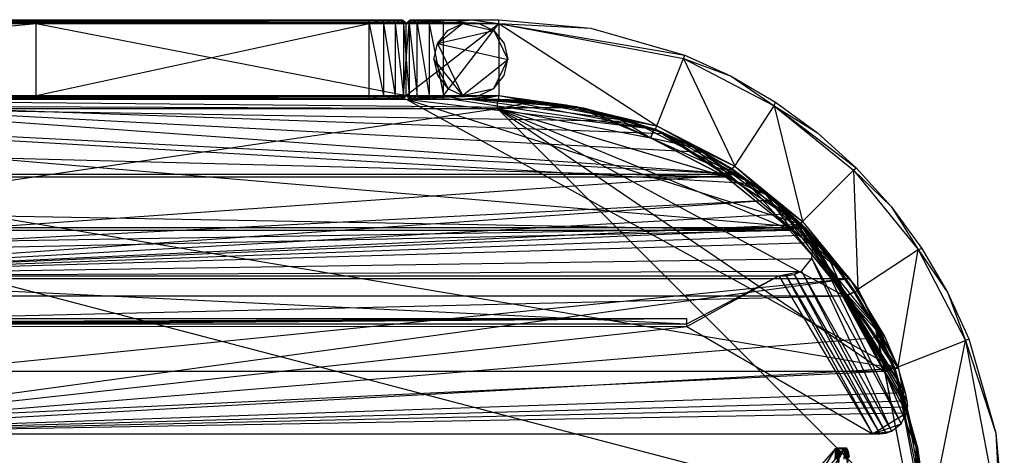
# Model space of a CAD drawing. Header units: inches. Extents: x -36.3 to 36.3, y -10.6 to 17.1.
# Tile 10 of 10: x 15.4 to 36.3, y 7.8 to 17.1. Entities that reach past the tile are written whole.
import ezdxf

# ---------------------------------------------------------------- set-up
doc = ezdxf.new("R2010")
doc.units = ezdxf.units.IN
doc.layers.get('0').update_dxf_attribs({"true_color": 0xc2ced6})

msp = doc.modelspace()

# ---------------------------------------------------------------- linework, layer by layer
at = {"color": 8, "true_color": 0x8c8177}
for p, q in [((0, 17.077), (15.751, 16.998)), ((0, 17.077), (15.751, 17.077)), ((0, 17.077), (23.573, 17.051)), ((0, 17.077), (23.599, 17.024)), ((0, 16.998), (23.599, 17.024)), ((0, 15.463), (15.751, 16.998)), ((0, 16.998), (15.751, 16.998)), ((15.751, 16.998), (15.751, 17.077)), ((15.751, 17.077), (15.751, 17.077)), ((15.751, 17.077), (22.838, 16.998)), ((15.751, 17.077), (22.838, 17.077)), ((15.751, 17.077), (23.547, 17.077)), ((15.751, 17.077), (23.573, 17.051)), ((15.751, 16.998), (23.599, 17.024)), ((15.751, 15.463), (15.751, 16.998)), ((15.751, 15.463), (22.838, 16.998)), ((15.751, 16.998), (22.838, 16.998)), ((15.751, 16.998), (23.625, 15.463)), ((15.751, 16.998), (23.625, 16.998)), ((22.838, 16.998), (22.838, 17.077)), ((22.838, 16.998), (23.109, 17.077)), ((22.838, 17.077), (23.109, 17.077)), ((22.838, 17.077), (23.547, 17.077)), ((22.838, 15.463), (22.838, 16.998)), ((22.838, 16.998), (23.137, 16.998)), ((22.838, 16.998), (23.137, 15.463)), ((23.109, 17.077), (23.137, 16.998)), ((23.109, 17.077), (23.339, 17.077)), ((23.109, 17.077), (23.547, 17.077)), ((23.137, 16.998), (23.339, 17.077)), ((23.137, 16.998), (23.137, 15.463)), ((23.137, 16.998), (23.391, 16.998)), ((23.137, 16.998), (23.391, 15.463)), ((23.339, 17.077), (23.391, 16.998)), ((23.339, 17.077), (23.493, 17.077)), ((23.339, 17.077), (23.547, 17.077)), ((23.391, 16.998), (23.493, 17.077)), ((23.391, 16.998), (23.391, 15.463)), ((23.391, 16.998), (23.563, 16.998)), ((23.391, 16.998), (23.563, 15.463)), ((23.493, 17.077), (23.547, 17.077)), ((23.493, 17.077), (23.563, 16.998)), ((23.547, 17.077), (23.547, 17.077)), ((23.547, 17.077), (23.563, 16.998)), ((23.547, 17.077), (23.573, 17.051)), ((23.547, 17.077), (23.599, 17.024)), ((23.547, 17.077), (23.625, 16.998)), ((23.563, 16.998), (23.563, 15.463)), ((23.563, 16.998), (23.625, 16.23)), ((23.563, 16.998), (23.625, 16.998)), ((23.573, 17.051), (23.599, 17.024)), ((23.599, 17.024), (23.625, 16.998)), ((23.625, 16.998), (23.704, 17.077)), ((23.625, 16.998), (23.758, 17.077)), ((23.625, 16.998), (23.678, 17.051)), ((23.625, 16.998), (23.652, 17.024)), ((23.625, 16.23), (23.625, 16.998)), ((23.625, 16.23), (23.688, 16.998)), ((23.625, 15.463), (23.625, 16.998)), ((23.625, 15.463), (25.594, 16.998)), ((23.625, 16.998), (23.625, 16.998)), ((23.625, 16.998), (23.688, 16.998)), ((23.625, 16.998), (25.594, 16.998)), ((23.652, 17.024), (23.678, 17.051)), ((23.652, 17.024), (25.594, 16.998)), ((23.678, 17.051), (23.704, 17.077)), ((23.678, 17.051), (24.649, 17.077)), ((23.678, 17.051), (25.594, 17.077)), ((23.678, 17.051), (25.594, 16.998)), ((23.688, 16.998), (23.758, 17.077)), ((23.688, 16.998), (23.912, 17.077)), ((23.688, 16.998), (23.688, 15.463)), ((23.688, 16.998), (23.859, 15.463)), ((23.688, 16.998), (23.859, 16.998)), ((23.704, 17.077), (23.704, 17.077)), ((23.704, 17.077), (23.758, 17.077)), ((23.704, 17.077), (23.912, 17.077)), ((23.704, 17.077), (24.142, 17.077)), ((23.704, 17.077), (24.413, 17.077)), ((23.704, 17.077), (24.649, 17.077)), ((23.704, 17.077), (25.594, 17.077)), ((23.758, 17.077), (23.912, 17.077)), ((23.859, 16.998), (23.912, 17.077)), ((23.859, 16.998), (24.142, 17.077)), ((23.859, 15.463), (23.859, 16.998)), ((23.859, 16.998), (24.114, 16.998)), ((23.859, 16.998), (24.114, 15.463)), ((23.912, 17.077), (24.142, 17.077)), ((24.114, 16.998), (24.142, 17.077)), ((24.114, 16.998), (24.413, 17.077)), ((24.114, 16.998), (24.114, 15.463)), ((24.114, 16.998), (24.413, 15.463)), ((24.114, 16.998), (24.413, 16.998)), ((24.142, 17.077), (24.413, 17.077)), ((24.413, 16.998), (24.413, 17.077)), ((24.413, 16.998), (25.003, 17.077)), ((24.413, 17.077), (25.003, 17.077)), ((24.413, 17.077), (25.594, 17.077)), ((24.413, 15.463), (24.413, 16.998)), ((24.413, 15.463), (25.594, 16.998)), ((24.413, 16.998), (25.594, 16.998)), ((24.649, 17.077), (25.594, 17.077)), ((25.003, 17.077), (25.594, 16.998)), ((25.003, 17.077), (25.594, 17.077)), ((25.594, 16.998), (25.594, 17.077)), ((25.594, 17.077), (25.594, 17.077)), ((25.594, 17.077), (27.55, 16.897)), ((25.594, 16.998), (25.594, 15.463)), ((25.594, 16.998), (27.55, 16.897)), ((25.594, 16.998), (28.956, 14.821)), ((25.594, 16.998), (29.521, 16.249)), ((25.594, 16.998), (29.55, 16.322)), ((27.55, 16.897), (27.55, 16.897)), ((27.55, 16.897), (29.55, 16.322)), ((23.563, 15.463), (23.625, 16.23)), ((23.625, 15.463), (23.625, 16.23)), ((23.625, 16.23), (23.688, 15.463)), ((28.956, 14.821), (29.521, 16.249)), ((29.521, 16.249), (29.55, 16.322)), ((29.521, 16.249), (30.53, 15.876)), ((29.521, 16.249), (30.609, 13.963)), ((29.521, 16.249), (31.451, 15.246)), ((29.55, 16.322), (29.55, 16.322)), ((29.55, 16.322), (30.53, 15.876)), ((30.53, 15.876), (30.53, 15.876)), ((30.53, 15.876), (31.451, 15.246)), ((30.53, 15.876), (31.475, 15.325)), ((-25.617, 15.384), (25.564, 15.187)), ((-25.617, 15.384), (25.564, 15.384)), ((-0.002, 15.384), (24.976, 15.387)), ((-0.002, 15.384), (28.433, 14.918)), ((-0.002, 15.384), (30.712, 13.789)), ((-0.002, 15.384), (30.994, 13.591)), ((-0.002, 15.384), (32.098, 12.657)), ((0, 15.463), (15.751, 15.384)), ((0, 15.463), (15.751, 15.463)), ((0, 15.463), (23.599, 15.436)), ((0, 15.384), (23.599, 15.436)), ((0, 15.384), (23.573, 15.41)), ((0, 15.384), (15.751, 15.384)), ((0.003, 15.384), (23.625, 15.384)), ((0.003, 15.384), (34.013, 9.662)), ((0.003, 15.384), (34.649, 6.329)), ((8.604, 15.384), (24.976, 15.387)), ((8.604, 15.384), (25.024, 15.385)), ((8.604, 15.384), (27.391, 15.199)), ((8.604, 15.384), (29.12, 14.656)), ((8.604, 15.384), (29.936, 14.26)), ((8.604, 15.384), (30.712, 13.789)), ((15.751, 15.384), (15.751, 15.463)), ((15.751, 15.463), (22.838, 15.384)), ((15.751, 15.463), (22.838, 15.463)), ((15.751, 15.463), (23.599, 15.436)), ((15.751, 15.463), (23.625, 15.463)), ((15.751, 15.384), (23.573, 15.41)), ((15.751, 15.384), (15.751, 15.384)), ((15.751, 15.384), (22.838, 15.384)), ((15.751, 15.384), (23.547, 15.384)), ((22.838, 15.384), (22.838, 15.463)), ((22.838, 15.384), (23.137, 15.463)), ((22.838, 15.463), (23.137, 15.463)), ((22.838, 15.384), (23.339, 15.384)), ((22.838, 15.384), (23.547, 15.384)), ((23.137, 15.463), (23.339, 15.384)), ((23.137, 15.463), (23.391, 15.463)), ((23.339, 15.384), (23.391, 15.463)), ((23.339, 15.384), (23.563, 15.463)), ((23.339, 15.384), (23.493, 15.384)), ((23.339, 15.384), (23.547, 15.384)), ((23.391, 15.463), (23.563, 15.463)), ((23.493, 15.384), (23.563, 15.463)), ((23.493, 15.384), (23.625, 15.463)), ((23.493, 15.384), (23.547, 15.384)), ((23.547, 15.384), (23.625, 15.463)), ((23.547, 15.384), (23.599, 15.436)), ((23.547, 15.384), (23.573, 15.41)), ((23.547, 15.384), (23.547, 15.384)), ((23.563, 15.463), (23.625, 15.463)), ((23.573, 15.41), (23.599, 15.436)), ((23.599, 15.436), (23.625, 15.463)), ((23.599, 15.436), (23.625, 15.463)), ((23.625, 15.463), (23.625, 15.463)), ((23.625, 15.463), (23.652, 15.436)), ((23.625, 15.463), (23.678, 15.41)), ((23.625, 15.463), (23.688, 15.463)), ((23.625, 15.463), (23.704, 15.384)), ((23.625, 15.463), (23.652, 15.436)), ((23.625, 15.463), (25.594, 15.463)), ((23.625, 15.384), (23.625, 15.384)), ((23.625, 15.384), (24.61, 15.384)), ((23.625, 15.384), (25.594, 15.384)), ((23.625, 15.384), (28.927, 14.748)), ((23.625, 15.384), (31.997, 12.732)), ((23.625, 15.384), (34.013, 9.662)), ((23.652, 15.436), (25.594, 15.463)), ((23.652, 15.436), (23.678, 15.41)), ((23.678, 15.41), (25.594, 15.463)), ((23.678, 15.41), (23.704, 15.384)), ((23.678, 15.41), (24.334, 15.384)), ((23.678, 15.41), (24.964, 15.384)), ((23.688, 15.463), (23.704, 15.384)), ((23.688, 15.463), (23.758, 15.384)), ((23.688, 15.463), (23.859, 15.463)), ((23.704, 15.384), (23.704, 15.384)), ((23.704, 15.384), (23.758, 15.384)), ((23.704, 15.384), (23.912, 15.384)), ((23.704, 15.384), (24.142, 15.384)), ((23.704, 15.384), (24.334, 15.384)), ((23.704, 15.384), (24.413, 15.384)), ((23.704, 15.384), (24.807, 15.384)), ((23.704, 15.384), (24.964, 15.384)), ((23.704, 15.384), (25.594, 15.384)), ((23.758, 15.384), (23.859, 15.463)), ((23.758, 15.384), (23.912, 15.384)), ((23.859, 15.463), (23.912, 15.384)), ((23.859, 15.463), (24.114, 15.463)), ((23.912, 15.384), (24.114, 15.463)), ((23.912, 15.384), (24.142, 15.384)), ((24.114, 15.463), (24.142, 15.384)), ((24.114, 15.463), (24.413, 15.463)), ((24.142, 15.384), (24.413, 15.463)), ((24.142, 15.384), (24.413, 15.384)), ((24.334, 15.384), (24.964, 15.384)), ((24.413, 15.384), (24.413, 15.463)), ((24.413, 15.463), (24.807, 15.384)), ((24.413, 15.463), (25.594, 15.463)), ((24.413, 15.384), (24.807, 15.384)), ((24.61, 15.384), (25.594, 15.384)), ((24.61, 15.384), (28.927, 14.748)), ((24.807, 15.384), (25.594, 15.463)), ((24.807, 15.384), (25.2, 15.384)), ((24.807, 15.384), (25.594, 15.384)), ((24.964, 15.384), (25.594, 15.463)), ((24.964, 15.384), (25.594, 15.384)), ((24.976, 15.387), (25.024, 15.385)), ((24.976, 15.387), (25.589, 15.384)), ((24.976, 15.387), (27.029, 15.266)), ((24.976, 15.387), (28.433, 14.918)), ((25.024, 15.385), (25.589, 15.384)), ((25.024, 15.385), (26.495, 15.338)), ((25.024, 15.385), (27.391, 15.199)), ((25.2, 15.384), (25.594, 15.463)), ((25.2, 15.384), (25.594, 15.384)), ((25.564, 15.187), (25.564, 15.384)), ((25.564, 15.384), (25.564, 15.384)), ((25.564, 15.384), (26.377, 15.347)), ((25.564, 15.384), (27.212, 15.233)), ((25.564, 15.187), (26.377, 15.347)), ((25.589, 15.384), (25.589, 15.384)), ((25.589, 15.384), (26.042, 15.372)), ((25.589, 15.384), (26.312, 15.355)), ((25.589, 15.384), (26.495, 15.338)), ((25.589, 15.384), (27.029, 15.266)), ((25.594, 15.384), (25.594, 15.463)), ((25.594, 15.463), (27.242, 15.233)), ((25.594, 15.463), (28.956, 14.821)), ((25.594, 15.384), (25.594, 15.384)), ((25.594, 15.384), (27.242, 15.233)), ((25.594, 15.384), (25.594, 15.384)), ((25.594, 15.384), (28.927, 14.748)), ((26.042, 15.372), (26.312, 15.355)), ((26.042, 15.372), (26.495, 15.338)), ((26.042, 15.372), (27.029, 15.266)), ((26.312, 15.355), (27.029, 15.266)), ((26.377, 15.347), (27.211, 15.233)), ((26.377, 15.347), (27.212, 15.233)), ((26.495, 15.338), (27.029, 15.266)), ((26.495, 15.338), (27.391, 15.199)), ((26.495, 15.338), (28.433, 14.918)), ((31.451, 15.246), (31.475, 15.325)), ((31.475, 15.325), (31.475, 15.325)), ((31.475, 15.325), (32.368, 14.673)), ((-34.475, 6.329), (25.564, 15.187)), ((-25.617, 15.187), (25.564, 15.187)), ((-25.617, 15.187), (30.422, 13.736)), ((25.564, 15.187), (27.211, 15.233)), ((25.564, 15.187), (27.212, 15.233)), ((25.564, 15.187), (28.821, 14.567)), ((25.564, 15.187), (28.825, 14.565)), ((25.564, 15.187), (30.422, 13.736)), ((25.564, 15.187), (30.428, 13.733)), ((25.564, 15.187), (31.828, 12.592)), ((25.564, 15.187), (32.968, 11.192)), ((25.564, 15.187), (33.801, 9.589)), ((25.564, 15.187), (34.423, 6.329)), ((27.029, 15.266), (28.433, 14.918)), ((27.211, 15.233), (27.212, 15.233)), ((27.211, 15.233), (28.054, 15.035)), ((27.211, 15.233), (28.821, 14.567)), ((27.212, 15.233), (28.054, 15.035)), ((27.212, 15.233), (28.825, 14.565)), ((27.212, 15.233), (28.897, 14.748)), ((27.242, 15.233), (27.242, 15.233)), ((27.242, 15.233), (28.927, 14.748)), ((27.242, 15.233), (28.956, 14.821)), ((27.391, 15.199), (28.433, 14.918)), ((27.391, 15.199), (29.12, 14.656)), ((27.391, 15.199), (30.994, 13.591)), ((30.609, 13.963), (31.451, 15.246)), ((31.451, 15.246), (32.053, 12.787)), ((31.451, 15.246), (32.368, 14.673)), ((31.451, 15.246), (33.138, 13.873)), ((31.451, 15.246), (33.194, 13.929)), ((28.054, 15.035), (28.821, 14.567)), ((28.054, 15.035), (28.895, 14.749)), ((28.054, 15.035), (28.897, 14.748)), ((28.433, 14.918), (30.994, 13.591)), ((28.821, 14.567), (28.895, 14.749)), ((28.825, 14.565), (28.897, 14.748)), ((28.895, 14.749), (28.897, 14.748)), ((28.895, 14.749), (29.72, 14.374)), ((28.897, 14.748), (29.72, 14.374)), ((28.897, 14.748), (29.723, 14.372)), ((28.927, 14.748), (28.956, 14.821)), ((28.927, 14.748), (28.927, 14.748)), ((28.927, 14.748), (29.753, 14.372)), ((28.927, 14.748), (28.927, 14.748)), ((28.927, 14.748), (31.997, 12.732)), ((28.956, 14.821), (29.753, 14.372)), ((28.956, 14.821), (30.609, 13.963)), ((32.368, 14.673), (32.368, 14.673)), ((32.368, 14.673), (33.194, 13.929)), ((28.821, 14.567), (29.72, 14.374)), ((28.821, 14.567), (30.422, 13.736)), ((28.825, 14.565), (29.723, 14.372)), ((28.825, 14.565), (30.428, 13.733)), ((29.12, 14.656), (29.936, 14.26)), ((29.12, 14.656), (30.994, 13.591)), ((29.12, 14.656), (32.098, 12.657)), ((29.72, 14.374), (29.723, 14.372)), ((29.72, 14.374), (30.422, 13.736)), ((29.72, 14.374), (30.516, 13.91)), ((29.723, 14.372), (30.428, 13.733)), ((29.723, 14.372), (30.516, 13.91)), ((29.723, 14.372), (30.519, 13.908)), ((29.753, 14.372), (29.753, 14.372)), ((29.753, 14.372), (30.549, 13.908)), ((29.753, 14.372), (30.609, 13.963)), ((29.936, 14.26), (30.712, 13.789)), ((29.936, 14.26), (32.098, 12.657)), ((29.936, 14.26), (33.049, 11.568)), ((30.422, 13.736), (30.516, 13.91)), ((30.428, 13.733), (30.519, 13.908)), ((30.516, 13.91), (30.519, 13.908)), ((30.516, 13.91), (31.268, 13.362)), ((30.519, 13.908), (31.268, 13.362)), ((30.519, 13.908), (31.272, 13.359)), ((30.549, 13.908), (30.609, 13.963)), ((30.549, 13.908), (30.549, 13.908)), ((30.549, 13.908), (31.301, 13.359)), ((30.609, 13.963), (31.301, 13.359)), ((30.609, 13.963), (32.053, 12.787)), ((32.053, 12.787), (33.138, 13.873)), ((33.138, 13.873), (33.194, 13.929)), ((33.138, 13.873), (33.228, 11.343)), ((33.138, 13.873), (33.938, 13.103)), ((33.138, 13.873), (34.511, 12.186)), ((33.194, 13.929), (33.194, 13.929)), ((33.194, 13.929), (33.938, 13.103)), ((-30.716, 13.789), (30.712, 13.789)), ((-30.475, 13.736), (30.422, 13.736)), ((-30.475, 13.736), (31.822, 12.599)), ((-0.002, 11.63), (30.712, 13.789)), ((30.422, 13.736), (31.268, 13.362)), ((30.422, 13.736), (31.822, 12.599)), ((30.428, 13.733), (31.272, 13.359)), ((30.428, 13.733), (31.828, 12.592)), ((30.712, 13.789), (31.44, 13.248)), ((30.712, 13.789), (33.049, 11.568)), ((30.712, 13.789), (33.803, 10.334)), ((30.994, 13.591), (32.098, 12.657)), ((-0.002, 11.63), (31.44, 13.248)), ((8.345, 11.63), (31.44, 13.248)), ((31.268, 13.362), (31.272, 13.359)), ((31.268, 13.362), (31.822, 12.599)), ((31.268, 13.362), (31.963, 12.736)), ((31.272, 13.359), (31.828, 12.592)), ((31.272, 13.359), (31.963, 12.736)), ((31.272, 13.359), (31.967, 12.732)), ((31.301, 13.359), (31.301, 13.359)), ((31.301, 13.359), (31.997, 12.732)), ((31.301, 13.359), (32.053, 12.787)), ((31.44, 13.248), (31.784, 12.953)), ((31.44, 13.248), (33.803, 10.334)), ((31.44, 13.248), (34.082, 9.666)), ((33.938, 13.103), (33.938, 13.103)), ((33.938, 13.103), (34.511, 12.186)), ((33.938, 13.103), (34.59, 12.21)), ((8.345, 11.63), (31.784, 12.953)), ((31.784, 12.953), (32.029, 12.726)), ((31.784, 12.953), (34.082, 9.666)), ((31.784, 12.953), (34.234, 9.149)), ((31.997, 12.732), (32.053, 12.787)), ((32.053, 12.787), (33.228, 11.343)), ((-33.053, 11.568), (32.098, 12.657)), ((-33.015, 11.201), (31.822, 12.599)), ((-32.102, 12.657), (32.098, 12.657)), ((-31.874, 12.599), (31.822, 12.599)), ((8.345, 11.63), (32.029, 12.726)), ((8.345, 11.63), (32.115, 12.641)), ((31.822, 12.599), (31.963, 12.736)), ((31.822, 12.599), (32.59, 12.041)), ((31.822, 12.599), (32.962, 11.201)), ((31.828, 12.592), (31.967, 12.732)), ((31.828, 12.592), (32.594, 12.036)), ((31.828, 12.592), (32.968, 11.192)), ((31.963, 12.736), (31.967, 12.732)), ((31.963, 12.736), (32.59, 12.041)), ((31.963, 12.736), (32.594, 12.036)), ((31.967, 12.732), (32.594, 12.036)), ((31.997, 12.732), (31.997, 12.732)), ((31.997, 12.732), (32.624, 12.036)), ((31.997, 12.732), (33.228, 11.343)), ((31.997, 12.732), (31.997, 12.732)), ((31.997, 12.732), (34.013, 9.662)), ((32.029, 12.726), (32.115, 12.641)), ((32.029, 12.726), (34.234, 9.149)), ((32.029, 12.726), (34.272, 8.969)), ((32.098, 12.657), (33.049, 11.568)), ((32.115, 12.641), (32.219, 12.502)), ((32.115, 12.641), (34.272, 8.969)), ((32.115, 12.641), (34.283, 8.84)), ((8.345, 11.63), (32.219, 12.502)), ((32.219, 12.502), (32.278, 12.339)), ((32.219, 12.502), (34.265, 8.711)), ((32.219, 12.502), (34.283, 8.84)), ((8.345, 11.63), (32.278, 12.339)), ((32.246, 11.997), (32.278, 12.339)), ((32.278, 12.339), (34.148, 8.482)), ((32.278, 12.339), (34.265, 8.711)), ((33.228, 11.343), (34.511, 12.186)), ((34.087, 9.691), (34.511, 12.186)), ((34.511, 12.186), (34.59, 12.21)), ((34.511, 12.186), (35.141, 11.265)), ((34.511, 12.186), (35.514, 10.256)), ((34.59, 12.21), (34.59, 12.21)), ((34.59, 12.21), (35.141, 11.265)), ((8.345, 11.63), (32.246, 11.997)), ((32.029, 11.731), (32.246, 11.997)), ((32.246, 11.997), (33.944, 8.324)), ((32.246, 11.997), (34.148, 8.482)), ((32.59, 12.041), (32.594, 12.036)), ((32.59, 12.041), (32.962, 11.201)), ((32.59, 12.041), (33.139, 11.29)), ((32.59, 12.041), (33.143, 11.284)), ((32.594, 12.036), (32.968, 11.192)), ((32.594, 12.036), (33.143, 11.284)), ((32.624, 12.036), (32.624, 12.036)), ((32.624, 12.036), (33.173, 11.284)), ((32.624, 12.036), (33.228, 11.343)), ((8.345, 11.63), (32.029, 11.731)), ((31.547, 11.627), (32.029, 11.731)), ((31.872, 11.656), (32.029, 11.731)), ((32.029, 11.731), (33.821, 8.282)), ((32.029, 11.731), (33.944, 8.324)), ((-33.053, 11.568), (33.049, 11.568)), ((-0.002, 8.267), (33.049, 11.568)), ((8.345, 11.63), (29.591, 10.608)), ((8.345, 11.63), (31.547, 11.627)), ((8.883, 8.267), (33.049, 11.568)), ((29.591, 10.553), (31.547, 11.627)), ((29.591, 10.608), (31.547, 11.627)), ((31.547, 11.627), (31.872, 11.656)), ((31.547, 11.627), (31.7, 11.63)), ((31.547, 11.627), (33.541, 8.266)), ((31.7, 11.63), (31.872, 11.656)), ((31.7, 11.63), (33.541, 8.266)), ((31.7, 11.63), (33.692, 8.267)), ((31.872, 11.656), (33.692, 8.267)), ((31.872, 11.656), (33.821, 8.282)), ((33.049, 11.568), (33.803, 10.334)), ((33.173, 11.284), (33.228, 11.343)), ((33.228, 11.343), (33.637, 10.488)), ((33.228, 11.343), (34.087, 9.691)), ((-33.849, 9.601), (32.962, 11.201)), ((-33.015, 11.201), (32.962, 11.201)), ((32.962, 11.201), (33.139, 11.29)), ((32.962, 11.201), (33.604, 10.495)), ((32.962, 11.201), (33.796, 9.601)), ((32.968, 11.192), (33.143, 11.284)), ((32.968, 11.192), (33.608, 10.488)), ((32.968, 11.192), (33.801, 9.589)), ((33.139, 11.29), (33.143, 11.284)), ((33.139, 11.29), (33.604, 10.495)), ((33.139, 11.29), (33.608, 10.488)), ((33.143, 11.284), (33.608, 10.488)), ((33.173, 11.284), (33.173, 11.284)), ((33.173, 11.284), (33.637, 10.488)), ((35.141, 11.265), (35.141, 11.265)), ((35.141, 11.265), (35.514, 10.256)), ((35.141, 11.265), (35.587, 10.285)), ((-28.907, 10.72), (29.591, 10.72)), ((-0.002, 10.61), (29.591, 10.72)), ((0.342, 10.556), (29.591, 10.72)), ((0.751, 10.61), (29.591, 10.72)), ((4.344, 10.555), (29.591, 10.72)), ((4.548, 10.61), (29.591, 10.72)), ((8.508, 10.61), (29.591, 10.72)), ((8.517, 10.555), (29.591, 10.72)), ((29.591, 10.553), (29.591, 10.72)), ((29.591, 10.608), (29.591, 10.72)), ((29.591, 10.72), (29.591, 10.72)), ((8.508, 10.61), (29.591, 10.608)), ((8.517, 10.555), (29.591, 10.553)), ((8.883, 8.267), (29.591, 10.553)), ((29.591, 10.553), (29.591, 10.608)), ((29.591, 10.553), (33.541, 8.266)), ((33.604, 10.495), (33.608, 10.488)), ((33.604, 10.495), (33.796, 9.601)), ((33.604, 10.495), (33.98, 9.67)), ((33.604, 10.495), (33.984, 9.662)), ((33.608, 10.488), (33.801, 9.589)), ((33.608, 10.488), (33.984, 9.662)), ((33.637, 10.488), (33.637, 10.488)), ((33.637, 10.488), (34.013, 9.662)), ((33.637, 10.488), (34.087, 9.691)), ((8.883, 8.267), (33.803, 10.334)), ((33.803, 10.334), (34.082, 9.666)), ((35.514, 10.256), (35.587, 10.285)), ((35.587, 10.285), (35.587, 10.285)), ((35.587, 10.285), (36.162, 8.284)), ((34.087, 9.691), (35.514, 10.256)), ((34.728, 6.329), (35.514, 10.256)), ((35.514, 10.256), (36.162, 8.284)), ((35.514, 10.256), (36.263, 6.329)), ((8.883, 8.267), (34.082, 9.666)), ((33.796, 9.601), (33.98, 9.67)), ((33.801, 9.589), (33.984, 9.662)), ((33.98, 9.67), (33.984, 9.662)), ((33.98, 9.67), (34.267, 8.829)), ((33.984, 9.662), (34.267, 8.829)), ((33.984, 9.662), (34.468, 7.976)), ((34.013, 9.662), (34.087, 9.691)), ((34.013, 9.662), (34.013, 9.662)), ((34.013, 9.662), (34.498, 7.977)), ((34.013, 9.662), (34.728, 6.329)), ((34.013, 9.662), (34.013, 9.662)), ((34.013, 9.662), (34.649, 6.329)), ((34.082, 9.666), (34.234, 9.149)), ((34.087, 9.691), (34.728, 6.329)), ((-34.475, 6.339), (33.796, 9.601)), ((-33.849, 9.601), (33.796, 9.601)), ((33.796, 9.601), (34.267, 8.829)), ((33.796, 9.601), (34.422, 6.344)), ((33.796, 9.601), (34.466, 7.986)), ((33.801, 9.589), (34.423, 6.329)), ((33.801, 9.589), (34.468, 7.976)), ((8.883, 8.267), (34.234, 9.149)), ((34.234, 9.149), (34.272, 8.969)), ((8.883, 8.267), (34.272, 8.969)), ((8.883, 8.267), (34.283, 8.84)), ((34.265, 8.711), (34.283, 8.84)), ((34.267, 8.829), (34.466, 7.986)), ((34.267, 8.829), (34.468, 7.976)), ((34.272, 8.969), (34.283, 8.84)), ((8.883, 8.267), (34.265, 8.711)), ((33.541, 8.266), (34.265, 8.711)), ((34.148, 8.482), (34.265, 8.711)), ((33.541, 8.266), (34.148, 8.482)), ((33.944, 8.324), (34.148, 8.482)), ((8.883, 8.267), (33.541, 8.266)), ((33.541, 8.266), (33.944, 8.324)), ((33.541, 8.266), (33.821, 8.282)), ((33.541, 8.266), (33.692, 8.267)), ((33.692, 8.267), (33.821, 8.282)), ((33.821, 8.282), (33.944, 8.324)), ((36.162, 8.284), (36.162, 8.284)), ((36.162, 8.284), (36.263, 6.329)), ((36.162, 8.284), (36.342, 6.329)), ((32.759, 7.954), (32.795, 7.968)), ((32.759, 7.954), (32.988, 7.968)), ((32.772, 7.748), (32.795, 7.968)), ((32.793, 7.719), (32.795, 7.968)), ((32.795, 7.968), (32.808, 7.657)), ((32.795, 7.968), (32.828, 7.902)), ((32.795, 7.968), (32.988, 7.968)), ((32.795, 7.968), (33.021, 7.902)), ((32.952, 7.954), (32.988, 7.968)), ((32.98, 7.732), (32.988, 7.968)), ((32.988, 7.968), (32.997, 7.68)), ((32.988, 7.968), (33.021, 7.902)), ((34.422, 6.344), (34.466, 7.986)), ((34.423, 6.329), (34.468, 7.976)), ((34.466, 7.986), (34.468, 7.976)), ((34.466, 7.986), (34.582, 7.152)), ((34.468, 7.976), (34.582, 7.152)), ((34.468, 7.976), (34.619, 6.329)), ((34.498, 7.977), (34.498, 7.977)), ((34.498, 7.977), (34.649, 6.329)), ((34.498, 7.977), (34.728, 6.329)), ((32.103, 7.209), (32.759, 7.954)), ((32.262, 7.143), (32.759, 7.954)), ((32.296, 7.209), (32.759, 7.954)), ((32.296, 7.209), (32.952, 7.954)), ((32.455, 7.143), (32.952, 7.954)), ((32.743, 7.73), (32.759, 7.954)), ((32.759, 7.954), (32.772, 7.748)), ((32.759, 7.954), (32.952, 7.954)), ((32.808, 7.657), (32.828, 7.902)), ((32.819, 7.564), (32.828, 7.902)), ((32.824, 7.444), (32.828, 7.902)), ((32.828, 7.902), (32.851, 7.77)), ((32.828, 7.902), (33.021, 7.902)), ((32.828, 7.902), (33.044, 7.77)), ((32.936, 7.73), (32.952, 7.954)), ((32.952, 7.954), (32.959, 7.749)), ((32.952, 7.954), (32.98, 7.732)), ((32.997, 7.68), (33.021, 7.902)), ((33.01, 7.591), (33.021, 7.902)), ((33.016, 7.444), (33.021, 7.902)), ((33.021, 7.902), (33.044, 7.77))]:
    msp.add_line(p, q, dxfattribs=at)
at = {"color": 47, "true_color": 0x83714f}
for p, q in [((24.289, 16.572), (24.823, 16.998)), ((24.507, 16.846), (24.823, 16.998)), ((24.823, 16.998), (24.823, 16.998)), ((24.823, 16.998), (25.173, 16.998)), ((24.823, 16.998), (25.489, 16.846)), ((25.173, 16.998), (25.173, 16.998)), ((25.173, 16.998), (25.489, 16.846)), ((24.289, 16.572), (24.507, 16.846)), ((24.289, 16.572), (25.489, 16.846)), ((24.507, 16.846), (24.507, 16.846)), ((25.489, 16.846), (25.489, 16.846)), ((25.489, 16.846), (25.707, 16.572)), ((25.489, 16.846), (25.785, 16.23)), ((24.211, 16.23), (24.289, 16.572)), ((24.289, 16.572), (24.289, 16.572)), ((24.289, 16.572), (24.823, 15.463)), ((24.289, 16.572), (25.785, 16.23)), ((25.707, 16.572), (25.707, 16.572)), ((25.707, 16.572), (25.785, 16.23)), ((24.211, 16.23), (24.211, 16.23)), ((24.211, 16.23), (24.289, 15.889)), ((24.211, 16.23), (24.507, 15.615)), ((24.211, 16.23), (24.823, 15.463)), ((24.823, 15.463), (25.785, 16.23)), ((25.489, 15.615), (25.785, 16.23)), ((25.707, 15.889), (25.785, 16.23)), ((25.785, 16.23), (25.785, 16.23)), ((24.289, 15.889), (24.289, 15.889)), ((24.289, 15.889), (24.507, 15.615)), ((25.489, 15.615), (25.707, 15.889)), ((25.707, 15.889), (25.707, 15.889)), ((24.507, 15.615), (24.507, 15.615)), ((24.507, 15.615), (24.823, 15.463)), ((24.823, 15.463), (25.489, 15.615)), ((25.173, 15.463), (25.489, 15.615)), ((25.489, 15.615), (25.489, 15.615)), ((24.823, 15.463), (24.823, 15.463)), ((24.823, 15.463), (25.173, 15.463)), ((25.173, 15.463), (25.173, 15.463))]:
    msp.add_line(p, q, dxfattribs=at)

doc.saveas('drawing.dxf')
